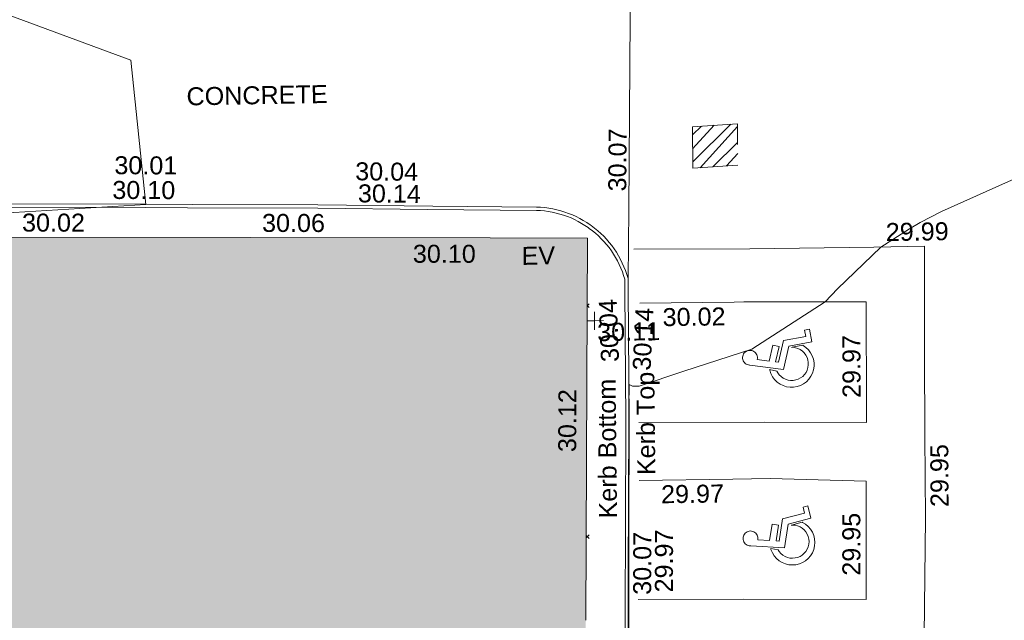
# Model space of a CAD drawing. Header units: millimetres. Extents: x -290717 to 520720, y -103372 to 287762.
# Tile 254 of 256: x 54056 to 74567, y 109504 to 122024. Entities that reach past the tile are written whole.
import ezdxf

# ---------------------------------------------------------------- set-up
doc = ezdxf.new("R2010")
doc.units = ezdxf.units.MM
doc.linetypes.add('IMPORT-HIDDEN2 _3_', pattern=[4762.5, 3175, -1587.5])
doc.linetypes.add('IMPORT-UG_ELEC_STREET LIGHTING_QLB2 _2_', pattern=[2700, 1500, -300.0000000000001, 0, -250, 150, -300.0000000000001, 0, -200])
for name, color, linetype, lineweight, true_color in [('00_UAV_BUILDING_OUTLINE', 5, 'Continuous', 9, 0x0000ff), ('00_UAV_EAVE', 7, 'Continuous', 9, 0x666666), ('00_UAV_HANDICAP', 7, 'Continuous', 9, 0x666666), ('00_UAV_KERB_BOTTOM', 1, 'Continuous', 9, 0xff0000), ('00_UAV_KERB_TOP', 7, 'Continuous', 9, 0xa500a5), ('00_UAV_LEVEL_SPOT', 7, 'Continuous', 9, 0x666666), ('00_UAV_ROAD_MARKING_WHITE_CONTINUOUS', 7, 'Continuous', 9, 0x999999), ('01_DTM_CONTOUR_MJR', 7, 'Continuous', 9, 0x7f3f00), ('12333-PUM-2D-U-0001-C01 - Rev2_REVIT IMPORT_dwg', 7, 'Continuous', 9, 0x767676), ('A_RHA_Line', 7, 'Continuous', 9, 0x00a600), ('PUM-CHAMBER EXTENTS', 6, 'IMPORT-HIDDEN2 _3_', 9, 0xff00ff)]:
    doc.layers.add(name, color=color, linetype=linetype, lineweight=lineweight, true_color=true_color)
for name, color, linetype, lineweight in [('00_UAV_SURFACE', 7, 'Continuous', 9), ('00_UAV_SURVEY_TEXT', 7, 'Continuous', 9), ('A_RHA_Detail', 7, 'Continuous', 9), ('GEN-TEXT', 7, 'Continuous', 9)]:
    doc.layers.add(name, color=color, linetype=linetype, lineweight=lineweight)
doc.styles.add('Swis721 Lt BT_2', font='swissl.ttf', dxfattribs={"height": 375})

# ---------------------------------------------------------------- blocks, each defined once
blk = doc.blocks.new('12333-PUM-2D-U-0001-C01 - Rev2_REVIT IMPORT_dwg_NN_DISABLED-2077243-Site Location Plan Existing')
at = {"layer": '00_UAV_HANDICAP', "color": 254, "true_color": 0xcccccc, "flags": 128}
for points in [[(792.900669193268, 2280.610141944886), (791.7071703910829, 2292.07751121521), (793.8081731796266, 2332.120596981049), (801.0244637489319, 2372.831781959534), (815.4072651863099, 2410.199520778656), (834.6163260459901, 2445.752122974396), (859.749849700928, 2478.102067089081), (889.2795283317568, 2504.909103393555), (923.3511180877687, 2527.414707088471), (959.3303727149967, 2544.664522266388), (998.4665040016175, 2556.514413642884), (1039.2262383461, 2560.624703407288), (1079.412596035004, 2559.765463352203), (1118.738746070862, 2551.450682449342), (1157.491520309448, 2538.16637172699), (1192.898365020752, 2517.715835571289), (1224.006547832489, 2492.725584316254), (1252.055346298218, 2463.052631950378), (1274.706992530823, 2430.225001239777), (1291.813247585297, 2393.001502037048), (1302.421377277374, 2354.008642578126), (1307.916702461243, 2314.347399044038), (1305.669944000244, 2273.062837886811), (1298.599409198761, 2233.593128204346), (1284.216607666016, 2196.225389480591), (1265.0078332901, 2160.675271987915), (1239.874310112, 2128.325325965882), (1210.342148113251, 2101.518576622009), (1176.273041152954, 2079.012685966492), (1140.291016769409, 2061.760674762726), (1101.157368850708, 2049.910496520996), (1060.397634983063, 2045.80020685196), (1020.211563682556, 2046.661929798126), (1012.880205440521, 2047.507810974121), (1006.596107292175, 1634.045719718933), (1571.880964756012, 1568.824091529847), (1546.079030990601, 1345.195162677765), (1001.914062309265, 1407.980013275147), (1000.24232711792, 1306.200863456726), (1771.761510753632, 1217.184261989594), (1999.075649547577, 459.5242324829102), (2211.618631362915, 523.1246404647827), (2262.459996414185, 363.6714551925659), (1833.36162776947, 234.4119656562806), (1599.502904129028, 1011.711552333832), (773.3163873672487, 1107.035580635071), (793.1872142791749, 2283.093666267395)], [(1682.266412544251, 528.8078632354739), (1572.075039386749, 894.0196480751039), (1567.742828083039, 905.9329998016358), (1573.604313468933, 863.6290800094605), (1570.739078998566, 773.317301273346), (1552.962766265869, 684.7259380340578), (1521.665662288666, 598.9553887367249), (1477.418087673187, 520.9705080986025), (1422.563350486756, 449.2476672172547), (1356.286735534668, 387.6532275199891), (1281.217809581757, 337.1446035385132), (1198.744377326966, 298.8224844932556), (1111.633737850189, 274.8816493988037), (1022.228912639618, 263.7959882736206), (931.9171335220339, 266.6612226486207), (843.3257698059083, 284.4375349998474), (758.7969836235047, 315.5913665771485), (679.4270675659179, 358.7404522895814), (607.8450151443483, 414.837237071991), (546.2530592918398, 481.1135657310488), (495.7444362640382, 556.1824921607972), (458.6640780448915, 638.5126520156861), (433.3382083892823, 724.5248012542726), (422.3930502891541, 815.1691925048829), (425.2607680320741, 905.4806843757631), (443.0345973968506, 994.0723344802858), (474.1911988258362, 1078.603317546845), (518.5820462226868, 1157.829962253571), (573.4367834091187, 1229.552803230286), (639.5701260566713, 1289.905480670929), (694.1389988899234, 1326.411494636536), (723.6680223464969, 1582.343622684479), (693.8022819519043, 1574.457298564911), (583.3735445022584, 1522.995261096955), (481.0201821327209, 1454.233631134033), (392.0010418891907, 1370.084751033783), (315.4994992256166, 1274.420238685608), (256.4850852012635, 1166.666716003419), (214.2946676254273, 1051.938898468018), (190.3077412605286, 931.3308815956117), (186.3425008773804, 809.673605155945), (201.1544143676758, 687.1081438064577), (234.2233352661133, 569.9884924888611), (286.78634557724, 458.1744332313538), (354.4472895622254, 357.2088755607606), (438.452609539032, 266.9454902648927), (534.2603947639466, 191.6857097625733), (641.8709315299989, 131.4320169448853), (756.7417348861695, 90.48087673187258), (877.3497522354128, 66.49395036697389), (999.0070287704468, 62.52871046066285), (1121.429504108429, 76.10134553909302), (1238.692141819, 110.4095443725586), (1350.362928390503, 161.7307938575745), (1451.472045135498, 230.6359834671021), (1541.591871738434, 313.3970569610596), (1616.994925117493, 410.446604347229), (1677.107828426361, 516.815092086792), (1681.168209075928, 530.1953811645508)]]:
    blk.add_lwpolyline(points, close=True, dxfattribs=at)
blk = doc.blocks.new('12333-PUM-2D-U-0001-C01 - Rev2_REVIT IMPORT_dwg_UAV-V190-Site Location Plan Existing')
at = {"layer": '00_UAV_LEVEL_SPOT', "color": 254, "true_color": 0xcccccc, "flags": 128}
for points in [[(4.158209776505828e-10, -499.999999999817), (4.158209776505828e-10, 2.772139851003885e-10), (-402.009649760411, 4.158209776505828e-10)], [(500.0000000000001, 0), (0, 0), (0, 500.0000000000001)]]:
    blk.add_lwpolyline(points, dxfattribs=at)
blk = doc.blocks.new('12333-PUM-2D-U-0001-C01 - Rev2_REVIT IMPORT_dwg_MGS62954_T2_Galway_ITM_3d_Rev1-2077680-Site Location Plan Existing')
at = {"layer": '00_UAV_KERB_BOTTOM', "color": 254, "true_color": 0xcccccc, "flags": 128}
blk.add_lwpolyline([(533970550.886872, 725660621.9054228), (533970607.8540002, 725664009.2585), (533970641.2697302, 725665621.0517993), (533970688.8540001, 725667916.2585001), (533970714.5638344, 725670619.4639121), (533970716.8540002, 725670860.2585002), (533970713.8549829, 725670871.872982), (533970690.5642511, 725670953.9234062), (533970663.8580341, 725671034.9265435), (533970633.7831836, 725671114.7402871), (533970600.3924612, 725671193.2246163), (533970563.7444454, 725671270.2418433), (533970523.9034296, 725671345.6568533), (533970480.9393083, 725671419.3373431), (533970434.9274551, 725671491.1540519), (533970385.9485905, 725671560.9809886), (533970334.0886401, 725671628.6956536), (533970279.4385837, 725671694.1792516), (533970222.0942963, 725671757.3169028), (533970162.1563792, 725671817.9978418), (533970099.7299837, 725671876.1156143), (533970034.9246273, 725671931.568261), (533969967.8540002, 725671984.2585), (533969945.3886289, 725672000.9181137), (533969875.4924697, 725672049.7981427), (533969803.6107381, 725672095.708348), (533969729.8695391, 725672138.5681876), (533969654.39824, 725672178.3024713), (533969577.3292427, 725672214.8414911), (533969498.7977528, 725672248.1211452), (533969418.9415411, 725672278.0830501), (533969337.9007025, 725672304.6746422), (533969255.8174102, 725672327.8492708), (533969172.8356662, 725672347.5662799), (533969089.1010486, 725672363.7910792), (533969004.7604564, 725672376.4952043), (533968919.9618517, 725672385.6563686), (533968834.854, 725672391.2585), (533966675.3069921, 725672450.0474856), (533964279.8540002, 725672515.2585001), (533961676.9384595, 725672572.697139), (533960699.8540002, 725672594.2585), (533957152.8540002, 725672660.2585)], dxfattribs=at)
at = {"layer": '00_UAV_KERB_TOP', "color": 254, "true_color": 0xcccccc, "flags": 128}
blk.add_lwpolyline([(533970480.8939601, 725660622.9154642), (533970537.8662, 725664010.5725024), (533970571.2756287, 725665622.0618576), (533970618.8609001, 725667917.3168634), (533970644.5702749, 725670620.4739798), (533970646.7693835, 725670851.6945435), (533970646.2870683, 725670853.5624368), (533970623.625069, 725670933.3979123), (533970597.8370875, 725671011.6159319), (533970568.7962956, 725671088.6854527), (533970536.553641, 725671164.471268), (533970501.165688, 725671238.8404241), (533970462.6945193, 725671311.6624523), (533970421.2076263, 725671382.8095976), (533970376.7777913, 725671452.1570443), (533970329.4829589, 725671519.583133), (533970279.4061007, 725671584.9695754), (533970226.6350683, 725671648.2016618), (533970171.2624402, 725671709.1684613), (533970113.3853586, 725671767.7630177), (533970053.1053598, 725671823.882536), (533969990.5281954, 725671877.4285635), (533969925.3761013, 725671928.6116157), (533969904.4745707, 725671944.1115345), (533969836.5777678, 725671991.5933664), (533969767.167534, 725672035.9250486), (533969695.9617666, 725672077.3112454), (533969623.0853848, 725672115.6793517), (533969548.6662384, 725672150.9620564), (533969472.834884, 725672183.0974615), (533969395.7243553, 725672212.0291913), (533969317.4699306, 725672237.7064887), (533969238.2088948, 725672260.0843079), (533969158.0802987, 725672279.1233903), (533969077.2247146, 725672294.7903349), (533968995.7839915, 725672307.0576563), (533968913.9010032, 725672315.9038337), (533968831.601486, 725672321.3211094), (533966564.2774649, 725672383.0440906), (533964278.1293841, 725672445.2795159), (533961565.8962275, 725672505.1304711), (533960698.4306957, 725672524.2728668), (533957151.5517165, 725672590.270615)], dxfattribs=at)
at = {"layer": '00_UAV_ROAD_MARKING_WHITE_CONTINUOUS', "color": 254, "true_color": 0xcccccc, "flags": 128}
for points in [[(533970848.7796367, 725671481.3943528), (533973260.7796367, 725671441.394353), (533975847.9933421, 725671435.7128518), (533976903.7796369, 725671433.394353), (533976863.7796367, 725669207.394353), (533976841.836843, 725667489.872041), (533976819.7796367, 725665763.3943528), (533976749.7796368, 725663312.3943529), (533976732.5078264, 725662491.297965), (533976686.7796367, 725660317.3943532), (533976618.6945079, 725657492.6352007), (533976598.7796367, 725656666.3943529)], [(533970887.7796367, 725667861.394353), (533973496.7796367, 725667822.394353), (533975625.7796367, 725667783.394353), (533975629.7322084, 725668044.680147), (533975663.7796369, 725670295.394353), (533973117.7796368, 725670339.394353), (533972915.403999, 725670340.3282508), (533970950.7796368, 725670349.394353)], [(533970804.7796367, 725664172.3943529), (533973006.7796369, 725664146.3943529), (533975557.7796367, 725664093.3943529), (533975561.6697338, 725664339.5676726), (533975596.7796367, 725666561.394353), (533973598.7796367, 725666648.3943532), (533972820.8319023, 725666651.2481598), (533970872.7796368, 725666658.394353)]]:
    blk.add_lwpolyline(points, dxfattribs=at)
at = {"layer": '00_UAV_SURFACE', "color": 254, "true_color": 0xcccccc, "flags": 128}
blk.add_lwpolyline([(533970876.7488921, 725677308.6417307), (533970752.8146664, 725672310.5121925), (533970716.8540002, 725670860.2585002)], dxfattribs=at)
at = {"layer": '01_DTM_CONTOUR_MJR', "color": 254, "true_color": 0xcccccc, "flags": 128}
for points in [[(533957253.7457972, 725672439.9331582), (533960700.0000001, 725672590.0000001), (533960440.0000002, 725675600.0000001), (533957902.4646474, 725676587.1917837)], [(533979671.2300684, 725673178.7699318), (533977270.7361705, 725672154.5105551), (533976821.7208295, 725671927.9887661), (533976594.435773, 725671799.893538), (533975990.0000001, 725671430.0000002), (533975073.2401071, 725670578.7109492), (533974810.0000002, 725670310.0000002), (533973268.8187552, 725669353.0966765), (533971839.7543461, 725668916.2290487), (533970908.3135713, 725668620.0132056), (533970765.2148077, 725668622.9691641), (533970700.0000001, 725668660.0000001), (533970686.0997734, 725668205.6916101), (533970679.1849712, 725667920.0000001), (533970611.7142857, 725664680.2857144), (533970595.0945947, 725664010.0000001), (533970587.2985005, 725663384.0872272), (533970532.851064, 725660141.0212766), (533970528.1250001, 725659928.4090911), (533970500.0000001, 725658180.0000002), (533970710.0000001, 725656820.0000002), (533970460.5797609, 725655622.7828519)]]:
    blk.add_lwpolyline(points, dxfattribs=at)
at = {"xscale": 0.375, "yscale": 0.375, "zscale": 0.375}
blk.add_blockref('12333-PUM-2D-U-0001-C01 - Rev2_REVIT IMPORT_dwg_UAV-V190-Site Location Plan Existing', (533970000, 725670000.0000001), dxfattribs=at)
at = {"xscale": 0.6, "yscale": 0.6, "zscale": 0.6}
for p, rotation in [((533974516.7607795, 725668372.9009093), 82.71269208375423), ((533974511.7952363, 725664698.8735919), 86.67076681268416)]:
    blk.add_blockref('12333-PUM-2D-U-0001-C01 - Rev2_REVIT IMPORT_dwg_NN_DISABLED-2077243-Site Location Plan Existing', p, dxfattribs=dict(at, rotation=rotation))
at = {"layer": '00_UAV_BUILDING_OUTLINE', "color": 251, "true_color": 0x666666, "char_height": 375, "width": 1495.902363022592, "attachment_point": 1, "line_spacing_factor": 1.005061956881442, "style": 'Swis721 Lt BT_2'}
for s, insert, rotation in [('30.02', (533958116.0183919, 725672442.6008087), 358.92027496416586), ('30.06', (533963114.9656742, 725672348.38571), 358.9202749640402), ('30.10', (533966244.9361728, 725671650.926105), 358.92027497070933), ('30.12', (533969195.4986283, 725667278.301372), 88.72855217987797)]:
    blk.add_mtext(s, dxfattribs=dict(at, insert=insert, rotation=rotation))
at = {"layer": '00_UAV_EAVE', "insert": (533968505.6012933, 725671566.0187484), "char_height": 375, "width": 736.078940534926, "attachment_point": 1, "line_spacing_factor": 1.005061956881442, "style": 'Swis721 Lt BT_2'}
blk.add_mtext('EV', dxfattribs=at)
at = {"layer": '00_UAV_KERB_BOTTOM', "color": 251, "true_color": 0x666666, "char_height": 375, "attachment_point": 1, "line_spacing_factor": 1.005061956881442, "style": 'Swis721 Lt BT_2'}
for s, insert, width, rotation in [('30.01', (533960060.8949729, 725673605.1034592), 1495.902363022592, 358.7403451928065), ('30.04', (533965076.0079919, 725673391.2377639), 1495.902363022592, 358.44063174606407), ('30.04', (533970122.082414, 725669131.1603115), 1495.902363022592, 91.19432772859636), ('Kerb Bottom', (533970022.9912732, 725665876.6657609), 3414.456504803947, 89.6112026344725), ('29.97', (533971158.4367067, 725664318.2337775), 1495.902363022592, 88.81231292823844)]:
    blk.add_mtext(s, dxfattribs=dict(at, insert=insert, width=width, rotation=rotation))
at = {"layer": '00_UAV_KERB_TOP', "color": 251, "true_color": 0x666666, "char_height": 375, "attachment_point": 1, "line_spacing_factor": 1.005061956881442, "style": 'Swis721 Lt BT_2'}
for s, insert, width, rotation in [('30.10', (533960009.4922272, 725673090.3873551), 1495.902363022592, 358.762071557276), ('30.14', (533965123.8378862, 725672930.3840209), 1495.902363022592, 358.44063174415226), ('30.14', (533970775.3968683, 725668960.1423106), 1495.902363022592, 86.3550027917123), ('Kerb Top', (533970836.0748682, 725666765.8786057), 2493.170605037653, 89.6112026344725), ('30.07', (533970705.2232075, 725664276.347189), 1495.902363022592, 88.81231292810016)]:
    blk.add_mtext(s, dxfattribs=dict(at, insert=insert, width=width, rotation=rotation))
at = {"layer": '00_UAV_LEVEL_SPOT', "insert": (533970051.8765643, 725669949.1441548), "char_height": 375, "width": 1495.902363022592, "attachment_point": 1, "line_spacing_factor": 1.005061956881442, "style": 'Swis721 Lt BT_2'}
blk.add_mtext('30.11', dxfattribs=at)
at = {"layer": '00_UAV_ROAD_MARKING_WHITE_CONTINUOUS', "color": 251, "true_color": 0x666666, "char_height": 375, "width": 1495.902363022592, "attachment_point": 1, "line_spacing_factor": 1.005061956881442, "style": 'Swis721 Lt BT_2'}
for s, insert, rotation in [('29.99', (533976099.0802572, 725671930.3922687), 359.8741791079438), ('30.02', (533971420.5182168, 725670238.3308743), 359.7356004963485), ('29.97', (533975138.340669, 725668302.142221), 89.13333058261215), ('29.95', (533976931.6579533, 725665996.2401867), 89.26803799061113), ('29.97', (533971324.2612426, 725666547.8427863), 359.78981833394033), ('29.95', (533975070.4520211, 725664597.3612393), 89.09467203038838)]:
    blk.add_mtext(s, dxfattribs=dict(at, insert=insert, rotation=rotation))
at = {"layer": '00_UAV_SURFACE', "color": 251, "true_color": 0x666666, "insert": (533970332.8063769, 725672693.3488971), "char_height": 375, "width": 1495.902363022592, "attachment_point": 1, "rotation": 88.57957797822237, "line_spacing_factor": 1.005061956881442, "style": 'Swis721 Lt BT_2'}
blk.add_mtext('30.07', dxfattribs=at)
at = {"layer": '00_UAV_SURVEY_TEXT', "color": 251, "true_color": 0x666666, "insert": (533961583.8000001, 725675011.6296079), "char_height": 375, "width": 3286.236302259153, "attachment_point": 1, "line_spacing_factor": 1.005061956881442, "style": 'Swis721 Lt BT_2'}
blk.add_mtext('CONCRETE', dxfattribs=at)
blk = doc.blocks.new('12333-PUM-2D-U-0001-C01 - Rev2_REVIT IMPORT_dwg-1620468-Site Location Plan Existing')
at = {"layer": 'PUM-CHAMBER EXTENTS', "true_color": 0xffaaff}
h = blk.add_hatch(dxfattribs=at)
h.set_pattern_fill('FP_3', color=211, style=0, pattern_type=2)
h.set_pattern_definition([(45, (-533641079.65, -725615854.3560001), (-265.1650429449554, 265.1650429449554), []), (45, (-533640902.873, -725615854.3560001), (-265.1650429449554, 265.1650429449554), [])])
h.paths.add_polyline_path([(331021.3501529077, 57289.64382130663), (331960.3501529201, 57337.64382137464), (331971.3501528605, 58201.64382143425), (331032.3501528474, 58153.64382136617)])
at = {"layer": 'GEN-TEXT', "color": 253, "true_color": 0xaaaaaa}
for p, q in [((328776.6039944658, 54461.37206516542), (328813.6196188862, 54498.3876895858)), ((328813.6196188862, 54427.67701146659), (328776.6760929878, 54464.62053736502)), ((328669.204690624, 49622.3872456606), (328730.8119756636, 49683.99453070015)), ((328730.8119756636, 49613.28385258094), (328670.3446913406, 49673.75113690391))]:
    blk.add_line(p, q, dxfattribs=at)
at = {"layer": 'PUM-CHAMBER EXTENTS', "color": 211, "true_color": 0xffaaff, "flags": 128}
blk.add_lwpolyline([(331960.3501529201, 57337.64382137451), (331021.350152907, 57289.64382130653), (331032.3501528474, 58153.64382136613), (331971.3501528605, 58201.64382143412)], close=True, dxfattribs=at)
blk.add_blockref('12333-PUM-2D-U-0001-C01 - Rev2_REVIT IMPORT_dwg_MGS62954_T2_Galway_ITM_3d_Rev1-2077680-Site Location Plan Existing', (-533641079.6498471, -725615854.3561786))

msp = doc.modelspace()

# ---------------------------------------------------------------- hatches: boundary and pattern name
at = {"layer": 'A_RHA_Detail', "true_color": 0xc0c0c0}
h = msp.add_hatch(color=9, dxfattribs=at)
h.paths.add_polyline_path([(-80880.60083898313, -68502.79057078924), (-80400.86592458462, -68483.4150911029), (-80400.86592458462, -62984.64684182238), (-24474.85765180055, -63009.32043784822), (-24456.14471274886, -50840.30023854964), (-36622.55041054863, -50831.65104346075), (-36622.5504104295, -44228.57792609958), (-50959.05265825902, -44213.68205212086), (-50959.05265825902, -42573.78171509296), (-54563.93258049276, -42571.21897729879), (-54565.69773355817, -45054.17447471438), (-92408.82109324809, -45027.27149617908), (-92411.78875845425, -49201.74309219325), (-100061.9988811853, -49201.74309219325), (-100052.221444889, -64852.82557835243), (-86120.90825231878, -64852.82557835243), (-86092.16626519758, -62957.90041523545), (-84861.10047611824, -62957.90041520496), (-84854.79054275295, -68240.10973718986), (-80870.60226895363, -68240.10973718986)])
h.paths.add_polyline_path([(-137238.9269955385, -68461.93840922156), (-132719.7426408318, -68433.06336920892), (-132847.0731201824, -62850.0428228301), (-130454.6837966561, -62916.63108081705), (-130498.2830220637, -61355.8539363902), (-117581.136331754, -61423.42893434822), (-117492.3908565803, -49183.91309186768), (-125136.5200282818, -49178.47881939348), (-125133.5727033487, -45032.61887132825), (-163007.1824077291, -45005.69421944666), (-163007.1824077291, -44090.29634113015), (-163123.8521375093, -44090.21339942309), (-163122.6389897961, -42383.751842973), (-166563.8543420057, -42383.75184295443), (-166565.0349082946, -44044.3982420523), (-193158.4656786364, -44025.49275802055), (-193195.152889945, -62863.6565097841), (-137269.7106414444, -62916.63108078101), (-137254.3708868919, -65679.90523788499)])
h.paths.add_polyline_path([(120310.9497607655, -32334.2823016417), (120312.4652266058, -31610.73011961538), (133451.2244789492, -31638.24899384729), (133469.2230092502, -19717.98315777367), (121295.7536929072, -19692.48606427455), (121319.8434528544, -8190.941560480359), (112277.0825929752, -8172.001674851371), (112263.1769726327, -14811.12345451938), (78285.85310969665, -14739.95861435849), (78292.82277619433, -8167.077575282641), (76545.55099677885, -8163.40371230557), (69355.76844230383, -8152.931592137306), (69353.66597202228, -9156.746357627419), (68372.60878942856, -9154.691552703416), (68372.60878942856, -13705.52853212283), (69333.72334743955, -13707.54156767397), (69325.07112544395, -16249.53369225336), (66623.4489111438, -16249.53369225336), (66619.79243932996, -17995.29925522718), (65989.07757491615, -17995.29925522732), (65985.44262769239, -19730.78799479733), (57152.23993372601, -19712.28702423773), (57127.42535098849, -31559.89461998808), (70277.87165423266, -31587.43801817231), (70277.87165428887, -32271.74147154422), (78263.96947906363, -32285.12944888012), (78266.62669288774, -31019.79372153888), (112335.8856506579, -31091.15111856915), (112335.8856506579, -32317.57330550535), (119781.4233959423, -32333.17321910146)])
h.paths.add_polyline_path([(7503.71740934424, -1791.43926322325), (15482.43097389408, -674.0213230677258), (15484.0826184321, 148.1327206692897), (56188.28042539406, 205.5276654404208), (56155.8432600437, 14338.31663138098), (18016.62665932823, 14236.4814953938), (17967.9025208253, 34313.18372075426), (21727.10644861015, 34324.06926249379), (21708.9097307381, 40608.10218319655), (18009.66447156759, 40608.10218325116), (17995.54603703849, 45483.75063445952), (9770.084212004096, 45420.63294734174), (3966.216019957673, 45443.14492469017), (3984.771235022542, 14176.56786831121), (1023.062455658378, 14176.56786840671), (-276.5134647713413, 14190.52623465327), (-231.6790044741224, 5976.811441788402), (-226.4491536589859, 193.7444677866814), (1220.250839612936, 179.5999159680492), (7477.609307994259, 143.2867556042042), (7488.638446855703, -674.0213230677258)])
h.paths.add_polyline_path([(77755.59663317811, 53.47451145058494), (77729.51881611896, 1699.844979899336), (94464.47132486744, 1659.976083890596), (94606.37913471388, 17991.39023626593), (88810.41901146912, 18015.03260816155), (88799.89418497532, 14436.74271609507), (69413.88950349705, 14457.87738898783), (69377.35724448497, 99.62816357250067), (70760.85642036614, 92.0068082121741)])
h.paths.add_polyline_path([(61252.12079698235, 46453.95617369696), (105774.7348988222, 46472.68783510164), (105768.2642197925, 61852.61234310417), (92285.13876306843, 61852.61234310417), (92308.59670397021, 65784.30757142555), (96107.46680002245, 65767.6044524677), (96059.6808111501, 75209.20847378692), (101084.8427276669, 75071.88872768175), (104988.0046543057, 74765.36560410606), (108403.6894220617, 74363.84089439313), (112009.2703903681, 73787.25420864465), (115645.3524814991, 73049.69667210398), (116890.8108050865, 72761.69136255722), (120208.9929832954, 71893.18353872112), (120865.241739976, 71703.68487155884), (124135.6329505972, 70669.67317909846), (127435.6253142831, 69480.50055823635), (127820.4368655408, 69394.93141813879), (128274.3081769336, 69331.69585757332), (128731.879114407, 69306.66104520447), (129189.9401456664, 69320.00258265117), (129645.2782985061, 69371.62688830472), (130094.6997111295, 69461.17185607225), (130535.0520071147, 69588.00939078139), (130963.2464342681, 69751.2498188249), (131376.279516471, 69949.74812593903), (131771.254123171, 70182.11198906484), (132162.5575600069, 70460.54046602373), (132496.0921582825, 70741.69081117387), (132820.8713676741, 71064.98072578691), (133117.4593294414, 71414.31364276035), (133383.77568926, 71787.23923958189), (133616.5473239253, 72178.53728446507), (133817.1647262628, 72590.54524901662), (133982.6025969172, 73017.89547517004), (134111.7005086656, 73457.59040804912), (134203.5529320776, 73906.545904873), (134257.5155882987, 74361.61286220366), (134272.5462649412, 74819.59931534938), (134250.5259874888, 75277.29281749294), (134189.6227572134, 75731.48297750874), (134090.9274700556, 76178.98397761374), (133955.1324028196, 76616.65691996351), (133783.1900598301, 77041.4318434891), (133576.3064937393, 77450.3292564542), (133335.9328436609, 77840.48103831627), (133063.7551572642, 78209.15055536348), (132761.6825665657, 78553.75185442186), (132431.8338935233, 78871.86780505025), (132076.5227904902, 79161.26705200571), (131698.2415079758, 79419.91966864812), (131299.6434187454, 79646.01139199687), (131093.5942456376, 79746.34209763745), (132146.0467355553, 83110.22226149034), (122787.763295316, 86282.54285521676), (121604.3555410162, 82800.35918872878), (117095.9864226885, 83870.84033788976), (116841.9598400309, 83526.35449576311), (116120.5435466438, 91221.9361197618), (110237.7341284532, 91274.27491024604), (110194.3680786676, 90435.39030217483), (104988.0046543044, 90486.49901569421), (104973.2761846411, 94309.82427956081), (103746.1314668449, 94309.82427962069), (103839.9937121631, 122852.1474272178), (96365.09202303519, 122931.9599471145), (96350.3400238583, 123952.416858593), (104555.5505249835, 123902.1925258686), (104607.3234457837, 120248.5396157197), (125502.5015002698, 120134.193340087), (125662.0200253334, 137657.3796883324), (114479.5865733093, 137699.2256881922), (114382.3062641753, 129149.9458158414), (104644.1590035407, 129187.997507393), (104577.9931702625, 126217.3903165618), (101184.4926405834, 126159.1566967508), (101264.6166812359, 135959.2655565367), (89967.23177303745, 135988.8856164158), (89927.63362986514, 125823.6463181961), (93630.53562299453, 125840.7948842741), (93580.6568888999, 122931.9599471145), (88697.38835373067, 122904.7310127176), (88679.38989541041, 95739.0914377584), (86378.25848993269, 95739.0914377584), (86378.18187189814, 96178.10083375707), (83279.5074328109, 96200.92083330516), (83273.62493422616, 95735.74732136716), (70169.67509616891, 95733.22421950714), (70166.2684274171, 96272.07409350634), (66674.99731291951, 96257.14073659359), (66654.74538556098, 95755.71092140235), (65784.77231076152, 95755.71092140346), (65887.65094981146, 117470.6305650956), (53473.34271625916, 117487.9046429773), (53434.44066306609, 98570.4634906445), (40649.41626913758, 98570.46349066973), (40610.16711556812, 94406.01479082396), (38853.82372865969, 94410.36303444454), (38848.65589191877, 89463.65332732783), (40612.46601909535, 89518.45976927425), (40665.38257359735, 86257.73741131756), (38372.19584673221, 86305.7230928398), (38369.79373532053, 76901.0507917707), (50937.95125076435, 76944.40198877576), (50922.88567283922, 74598.78180893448), (56484.90611318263, 74588.85093774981), (56484.9061131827, 75194.85181998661), (92465.40372273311, 75233.02581663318), (92645.92783659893, 71766.64845097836), (89810.5550181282, 69362.83965827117), (85313.16173971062, 69360.94750424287), (85313.16173971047, 66907.40508090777), (75210.14498260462, 66903.15451592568), (75210.14498260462, 63815.70944554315), (70819.40014306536, 63815.70999204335), (70819.21601502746, 64253.35708063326), (69456.8341568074, 64253.35708063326), (69455.71957374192, 66901.99623168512), (61303.3285675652, 66898.56680686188), (61304.56054652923, 63970.32021231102), (70500.41048205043, 63970.32021223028), (70500.40885431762, 61852.59006210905), (61245.64388480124, 61848.69637492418), (61252.12079698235, 46455.07044720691)])
h.paths.add_polyline_path([(-17153.16561239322, 48569.32684293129), (-17153.16561227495, 60770.38083690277), (-29362.88357762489, 60774.7042869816), (-29362.88357762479, 67399.20394583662), (-43507.25361058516, 67405.01911302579), (-43488.53133082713, 69093.07334179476), (-45766.41866234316, 69109.32868391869), (-45794.34620035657, 67405.01911302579), (-47272.11273197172, 67404.21245453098), (-47272.44887636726, 66454.91798912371), (-86004.56386335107, 66468.6329952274), (-86006.66970790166, 60521.58362724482), (-92662.8772251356, 60521.58362724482), (-92666.53762789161, 50184.35611936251), (-79752.016597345, 50179.78302554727), (-79752.016597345, 48591.49323813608), (-17157.71631240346, 48569.32845421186)])
h.paths.add_polyline_path([(-201056.4185879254, 48628.75479108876), (-138377.9751621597, 48634.64535782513), (-138377.9751621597, 50133.28202330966), (-125467.710581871, 50134.49533928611), (-125468.6909603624, 60566.19036866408), (-132186.8595615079, 60565.86652591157), (-132187.4203588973, 66533.01978768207), (-170643.3098734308, 66805.61809689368), (-170643.3098732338, 67738.78475851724), (-200340.0100486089, 67488.93693767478), (-200348.7175167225, 60827.7802510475), (-201057.5650552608, 60827.71357562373), (-201056.6510294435, 51102.0431337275)])
h.paths.add_polyline_path([(-240051.5126725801, 54769.1949116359), (-239444.4902595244, 54811.10754483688), (-239186.5396225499, 54841.92927608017), (-238764.8191578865, 54940.98166103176), (-238382.4735933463, 55122.46891391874), (-237990.3402229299, 55354.87497237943), (-237269.2031026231, 55936.21514997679), (-237030.2712443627, 56228.66101920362), (-236793.0039600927, 56569.31473977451), (-236554.5880579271, 57004.26389721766), (-236432.7219585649, 57267.46508911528), (-236300.0815274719, 57753.26239002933), (-236250.7285154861, 58017.17885687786), (-236235.6490610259, 58516.21786795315), (-236233.2538430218, 58987.85640057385), (-236213.702979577, 59823.48083772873), (-236363.8287856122, 59820.8603820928), (-236634.0279869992, 60698.06075831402), (-236391.9547756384, 61432.1972634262), (-236225.4740089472, 61435.10319604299), (-236201.6036570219, 62637.68779599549), (-232563.5271750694, 62639.28734435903), (-232563.5271750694, 63049.03842407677), (-232732.1945866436, 63049.15302221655), (-232860.1521278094, 63457.9589027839), (-232731.6068089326, 63914.24862701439), (-232560.8209657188, 63914.24862701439), (-232521.9864006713, 70597.99604498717), (-240628.6947850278, 70598.85496274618), (-240629.7923196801, 72350.98321581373), (-246412.6011213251, 72347.36085937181), (-246412.6011213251, 70616.45923939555), (-254449.5805725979, 70618.60952619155), (-254454.637144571, 70754.06491724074), (-254469.7140363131, 73191.6627625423), (-263883.2532625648, 73267.83063692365), (-263902.4181505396, 68260.74348557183), (-263714.8217520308, 68259.82096576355), (-263552.9672900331, 67819.6543439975), (-263719.0883117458, 67392.20684197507), (-263913.629869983, 67392.20684288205), (-263956.7001914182, 58633.76423459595), (-260181.1963171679, 58611.22607638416), (-260192.3146984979, 56354.25111578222), (-257184.684388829, 56339.46086010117), (-257213.4419958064, 57092.93866025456), (-257338.5163846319, 57093.27331227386), (-257471.0109295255, 57531.7457231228), (-257338.5163845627, 58062.22513700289), (-257203.4956297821, 58064.06881293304), (-257173.5751889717, 58598.54056827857), (-256478.2273617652, 58575.27357918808), (-256478.2273617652, 58788.51859477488), (-256013.0091299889, 58911.92701537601), (-255397.0786589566, 58780.99767608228), (-255397.0786664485, 58595.98242230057), (-243809.8853614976, 58585.92793205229), (-243805.3570672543, 58352.04527760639), (-243740.9394682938, 57884.52572396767), (-243619.083060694, 57421.84877501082), (-243424.3877541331, 56943.65915328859), (-243247.1437899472, 56608.24157716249), (-243003.0710577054, 56249.99021479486), (-242732.2093200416, 55932.75703086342), (-242371.7230179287, 55603.12658814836), (-242141.2551255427, 55424.88676771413), (-241804.9643038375, 55216.88439829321), (-241529.464082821, 55077.02869058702), (-241100.6275144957, 54917.18295005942), (-240836.2134980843, 54840.82833179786), (-240453.4486196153, 54788.6078413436), (-240203.3756532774, 54776.52967577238)])
h.paths.add_polyline_path([(40276.69022620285, 59895.3641775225), (40328.62676026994, 69196.9439153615), (36588.99968782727, 69217.82459101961), (36619.46637569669, 74674.25962431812), (32264.36460075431, 74687.02318924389), (32233.48293864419, 69156.26826309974), (11916.69390488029, 69269.70959690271), (11966.66200108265, 78218.75165977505), (29087.50901742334, 78123.15526811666), (29143.44567202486, 88141.13700481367), (15719.34879623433, 88216.09212957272), (15732.60379610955, 90589.99788900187), (4594.294101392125, 90652.19003492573), (4525.129359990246, 78265.12250452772), (10096.76365550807, 78234.01258734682), (10077.43887221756, 74773.03821913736), (4547.641142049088, 74803.91453678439), (4465.579974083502, 60107.16002351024), (19125.89094757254, 60025.30234268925), (19139.86249371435, 62527.53804648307), (31738.59196305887, 62457.19146407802), (31724.55430855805, 59943.11609818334), (38369.79364222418, 59906.01157297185)])
h.paths.add_polyline_path([(-246083.0241259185, 72334.29150213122), (-246083.0594797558, 72334.30275087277), (-246208.2905500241, 72334.29150213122)])
h.paths.add_polyline_path([(-114575.3004830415, 112178.0758696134), (-114575.3246436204, 112178.0758696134), (-114707.2752166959, 115801.5811617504)])
h.paths.add_polyline_path([(-154699.9178766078, 101760.4080976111), (-114382.0503338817, 101776.0542915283), (-114382.0503338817, 106926.936016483), (-113755.641395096, 106927.1791078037), (-113757.5507412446, 111847.2721532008), (-114431.6837526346, 111847.2721532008), (-114431.8098651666, 112178.075869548), (-114575.3004830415, 112178.0758696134), (-114578.9984943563, 121707.2390834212), (-123056.9849702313, 121707.2390834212), (-123068.8201032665, 156452.7036899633), (-119381.2340625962, 156454.1347343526), (-119381.2340625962, 160165.8603541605), (-115501.031452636, 160167.3661472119), (-115503.3750945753, 166206.5793118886), (-132411.7987151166, 166599.6604729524), (-132411.8243306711, 166665.6603411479), (-135275.0124468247, 166664.5489553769), (-135275.0124468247, 166628.1883102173), (-135911.3205077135, 166628.1944503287), (-135911.3479256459, 166352.1604668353), (-152521.1633846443, 166345.7145607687), (-152518.3680955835, 159142.6836790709), (-150699.3133726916, 159117.9265656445), (-150755.6690356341, 122560.6912032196), (-151059.2005266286, 122560.6912032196), (-151061.0981347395, 121302.4374931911), (-154138.3148337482, 121372.6012653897), (-154138.3148337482, 121865.183451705), (-154704.3888425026, 121867.2611370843), (-154688.5451973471, 119352.3937021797), (-154745.5933227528, 119352.3715636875), (-154745.5763474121, 118722.1532660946), (-160794.1544526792, 118748.744283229), (-160794.1544527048, 119410.5425977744), (-163852.1622693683, 119422.408321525), (-163855.0715294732, 118762.2003111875), (-167568.6765459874, 118778.5256058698), (-166634.6619849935, 124395.1277019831), (-166843.6206842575, 124471.2090400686), (-167568.6765459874, 124707.6250904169), (-168028.2173235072, 124841.3808643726), (-168630.5006276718, 124991.3056740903), (-169238.2056070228, 125117.4693074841), (-169850.3952285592, 125219.6772877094), (-170466.1255403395, 125297.7720169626), (-171089.1102599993, 125351.8553033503), (-171704.4065937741, 125381.1774254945), (-172325.0479971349, 125386.3595015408), (-172782.2248668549, 125374.5832363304), (-173401.7764236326, 125337.4554476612), (-174019.3926983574, 125276.0328036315), (-174634.1213722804, 125190.4100127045), (-175245.0145766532, 125080.7190996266), (-176047.1958093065, 124895.7675261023), (-176665.4852587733, 124724.7228134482), (-177045.3001228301, 124609.1129151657), (-177631.5127793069, 124405.2077276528), (-176665.4852586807, 118818.5158793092), (-177558.9402083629, 118822.4435769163), (-177662.2853368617, 125263.4341236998), (-176365.3912352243, 126542.9270807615), (-159462.2970490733, 126319.9103917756), (-157057.7396790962, 128609.0850976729), (-157060.6673204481, 136153.1661957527), (-158638.8016610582, 137740.2441626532), (-159352.3735831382, 137740.2441626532), (-161634.4140635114, 140201.1078539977), (-168727.9404946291, 140256.8191147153), (-171035.0401162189, 137942.884730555), (-174184.1459014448, 137942.884730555), (-176460.1168228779, 140292.2858551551), (-177341.68569345, 140292.285855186), (-177341.7114445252, 140358.4281613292), (-183428.5803825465, 140356.0660244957), (-185921.6385984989, 137917.4639097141), (-185921.6385985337, 131757.309115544), (-186906.8767412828, 131756.9267734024), (-187725.3914540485, 130809.9989183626), (-187724.0588902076, 127376.1828149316), (-186481.0281350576, 126304.557648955), (-186479.4846755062, 122327.2959175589), (-185176.2828158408, 121059.4673825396), (-180304.1129154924, 121059.4673825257), (-180304.1136492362, 118802.0484409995), (-193555.3706955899, 118802.0484409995), (-193555.3686998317, 133117.8341649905), (-192593.6442938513, 133118.2073819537), (-192593.6442938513, 134200.8158367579), (-192224.6284783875, 134200.9592041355), (-192225.5653014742, 136615.0101267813), (-192595.0012461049, 136615.0101267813), (-192595.4357332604, 137734.4745166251), (-193589.2709668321, 137734.4746851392), (-193589.2685988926, 147474.5705834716), (-193163.2062206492, 147492.8644728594), (-192606.8095195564, 147551.4951472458), (-192359.9383250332, 147589.5931622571), (-192199.8207947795, 147616.5827293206), (-191882.7548926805, 147682.9245600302), (-191568.5380071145, 147761.6632019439), (-191020.2573150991, 147932.4221712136), (-190950.5841382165, 147955.8263236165), (-190647.7999969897, 148070.951423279), (-190349.769078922, 148197.8750093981), (-190056.9509284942, 148336.4013817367), (-189769.7970512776, 148486.316942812), (-189375.4954991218, 148717.2624196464), (-189132.9060261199, 148873.2749095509), (-188867.5421091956, 149059.0543930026), (-188609.6764469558, 149255.1087866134), (-188354.9814056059, 149465.3525772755), (-188079.6339208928, 149713.8792482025), (-187884.9836199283, 149901.8220103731), (-187538.2510284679, 150274.4802367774), (-187446.2998447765, 150378.396083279), (-187241.3270201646, 150629.2310214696), (-187046.3599558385, 150887.9197697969), (-186861.699277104, 151154.0634500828), (-186546.1373636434, 151669.8298752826), (-186524.4196769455, 151707.063245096), (-163675.289831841, 151669.8298752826), (-163687.5843044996, 148134.0767945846), (-157303.6541541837, 148136.4921063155), (-157303.6541541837, 155759.9150161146), (-157557.4317586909, 155765.0384228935), (-157555.9168973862, 166678.0466575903), (-187009.2021991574, 166699.7464767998), (-187013.0952111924, 162054.4009359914), (-188707.1775469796, 162044.5925187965), (-188705.9961893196, 155021.5333641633), (-188737.9999316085, 154650.5326603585), (-188799.0133970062, 154283.1866125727), (-188857.2045401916, 154035.4341107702), (-188966.1106131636, 153679.3368924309), (-189102.6200311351, 153332.8820747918), (-189265.8911677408, 152998.2056672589), (-189454.9174010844, 152677.3710606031), (-189645.2484685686, 152421.322012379), (-189916.9563410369, 152104.2450531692), (-190212.7041973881, 151809.4634871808), (-190530.6686598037, 151538.7947475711), (-190868.889367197, 151293.9075915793), (-191225.2810786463, 151076.3118324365), (-191597.6465194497, 150887.3490190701), (-192092.8415776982, 150682.5621956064), (-192485.2937347, 150569.6612301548), (-192903.8930807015, 150482.2408890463), (-193187.215491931, 150440.8868273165), (-193594.1866364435, 150407.1257787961), (-193594.5953882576, 151459.989522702), (-205369.2399268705, 151455.4201248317), (-205354.452352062, 113350.0822379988), (-207187.1580384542, 113349.3709450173), (-207184.3024929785, 105991.0636522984), (-205312.8709512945, 105991.0636522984), (-205311.2365670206, 101769.6553082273), (-175488.645120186, 101781.2285901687), (-175488.645120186, 110889.6985621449), (-154703.462766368, 110897.5679794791), (-154700.5193329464, 103310.2697088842)])
h.paths.add_polyline_path([(193735.9435692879, 113047.8274775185), (208865.0938716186, 114991.026643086), (208976.1154122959, 114126.6471161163), (216447.8967330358, 115086.3281915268), (216038.7305308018, 118271.970241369), (232648.5073383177, 120405.3421627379), (233425.9936153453, 114352.0734369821), (240632.2017567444, 115277.6440986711), (239854.8412683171, 121329.9334728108), (256406.8682407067, 123455.8879629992), (257091.7572256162, 118089.1198988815), (264572.287122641, 119040.8180953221), (261877.8350554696, 138524.7609215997), (259178.7147038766, 138221.6086023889), (259197.3483654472, 137439.0084132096), (254686.1480587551, 136897.0007613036), (255412.6810205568, 131314.8303174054), (240852.7447965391, 129522.4514055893), (239771.0426540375, 137918.8519126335), (240649.582243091, 138010.1984551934), (240062.3063116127, 142776.6750342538), (239165.7694641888, 142685.0143484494), (237630.9646614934, 151018.3171733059), (266172.8791088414, 154560.7889781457), (271297.187694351, 142612.4006970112), (276531.7397502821, 144861.0987145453), (274941.5029779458, 148527.903728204), (302074.530765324, 160134.9084326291), (300215.9323773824, 164320.1841173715), (301528.161327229, 164907.0997990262), (300405.1237791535, 167477.8916353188), (299016.6944531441, 166945.7181825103), (295626.7488506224, 174518.7544287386), (294333.0289184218, 177537.1551681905), (287288.847594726, 174518.7544287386), (289427.6893504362, 169661.0163464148), (272956.7816584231, 162557.1203578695), (271943.2187786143, 164897.4305293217), (267016.3118217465, 162764.0369715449), (268502.3094164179, 159357.043014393), (265200.4029571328, 157946.4096681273), (226856.4166955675, 153146.7821791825), (227510.3041274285, 148852.0205335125), (228280.9873164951, 141179.0007484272), (227302.3544112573, 141050.2812999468), (227895.3788231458, 136433.1758633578), (228748.5501749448, 136523.8855003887), (229602.307730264, 128023.7667641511), (217691.2359889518, 126493.8999679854), (217642.3600127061, 126874.4332670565), (215138.5007311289, 126552.8357430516), (215194.9980427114, 126112.9650749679), (215015.6132225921, 126089.9247571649), (214840.967257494, 127449.6644606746), (192258.7012018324, 124549.1816390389), (193486.3576426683, 114991.026643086)])
h.paths.add_polyline_path([(-78076.24179098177, 117605.518872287), (-78076.23951907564, 117610.0871212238), (-78070.31812256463, 129485.733079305), (-74723.15926546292, 129478.3852560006), (-74723.15926546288, 125435.7860625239), (-48015.64546089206, 125380.0246061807), (-47996.55031653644, 135872.5822179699), (-61198.159180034, 135901.5630078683), (-74714.72264147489, 135923.5088764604), (-74723.62876031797, 131865.2975510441), (-78070.31812256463, 131872.6421692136), (-78062.97909490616, 149549.768943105), (-58292.26570494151, 149541.5607197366), (-58292.26570494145, 148946.2407608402), (-37707.70924049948, 148937.6946534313), (-37707.70924049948, 159740.0690313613), (-44148.26955758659, 159742.7429641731), (-44148.26955758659, 162961.3319175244), (-49829.95437586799, 162961.3319175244), (-49830.92144141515, 160632.0129326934), (-78494.0902662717, 160643.9130440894), (-78494.0902662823, 161615.1537737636), (-78739.22585210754, 161615.2555472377), (-78691.79195364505, 168187.9195488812), (-90844.5764503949, 168126.8149080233), (-90962.52567696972, 152686.7636278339), (-89064.97866810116, 152685.97582136), (-89079.54115383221, 117610.0871212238), (-78374.80210165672, 117605.6428258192)])
h.paths.add_polyline_path([(69254.82576126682, 129235.9722870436), (69259.97086178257, 136167.7892474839), (86068.0992678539, 136131.0235193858), (86008.66431381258, 164703.3084147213), (58789.63167882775, 164723.5115811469), (58789.63167882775, 170119.2062865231), (54460.16324890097, 170122.4198087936), (54457.21717773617, 166153.2792453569), (47042.21516498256, 166158.7829869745), (47041.10931533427, 164668.9097040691), (39173.27935198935, 164674.7495545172), (39172.83712618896, 164078.9539098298), (17014.87910992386, 164095.400525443), (17002.38841206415, 147267.1142245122), (12659.63471563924, 147267.1142245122), (12653.6008753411, 139137.9291796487), (17031.41608901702, 139134.6797717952), (17024.58791744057, 129935.3194463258), (39191.34773726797, 129918.8662983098), (39191.34773726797, 129258.2867272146), (69014.0340609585, 129236.1510132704)])
h.paths.add_polyline_path([(39265.62356917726, 139467.8223435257), (33050.91021530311, 139484.1586867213), (33087.56357182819, 153427.9220784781), (39277.60130890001, 153411.6505991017), (39277.60130890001, 152830.3127277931), (43058.29603858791, 152820.3745823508), (43024.83899408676, 140092.5601633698), (39267.2657899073, 140092.5601633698)])
h.paths.add_polyline_path([(1979.548949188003, 189123.2414339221), (18699.10403225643, 189180.0465563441), (18678.46874727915, 195253.6675675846), (24349.02704558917, 195272.9334349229), (24334.96888369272, 199550.7690689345), (28829.78348971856, 199566.0403168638), (28798.35772162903, 208815.6446465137), (24334.94961552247, 208806.1514042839), (24333.90624838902, 209113.2475694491), (16811.59093053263, 209087.6902915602), (16806.58456496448, 208843.590909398), (6772.293057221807, 208809.4991440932), (6797.166076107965, 201488.5780549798), (-8471.058649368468, 201436.7038403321), (-8471.058649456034, 200429.0172029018), (-11856.09020773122, 200417.5164702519), (-11823.72827012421, 190892.3684139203), (-7614.729360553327, 190904.9356358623), (-7614.729360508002, 190170.8290169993), (-4608.619189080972, 190169.2993656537), (-4608.238782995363, 190916.8832264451), (1973.379031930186, 190939.2444093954), (1977.122761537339, 189837.3456606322)])
h.paths.add_polyline_path([(-20506.2213294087, 190640.028646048), (-20122.28942212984, 206347.1214480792), (-41550.34215554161, 207015.255795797), (-41462.26177905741, 210449.6195896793), (-31391.41053375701, 210152.0276719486), (-31078.64493158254, 223862.574366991), (-44305.08575746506, 224230.797228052), (-44490.79956595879, 211865.5542346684), (-47510.12209651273, 211942.9901386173), (-47722.57925074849, 203659.0205615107), (-47076.06680551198, 203635.3001466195), (-47175.4684425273, 199531.9403872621), (-46801.21126120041, 199520.4703265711), (-46873.68175963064, 195478.589946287), (-44600.40472249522, 195425.25597799), (-44685.88459510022, 192243.2795180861), (-38073.99929110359, 192135.6564361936), (-38104.39995468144, 191126.9722513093), (-21537.79264469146, 190668.5723413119)])
h.paths.add_polyline_path([(16801.02360974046, 195961.5001375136), (9656.615133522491, 196015.1086064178), (9643.83815057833, 199513.9922857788), (11631.77992465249, 199485.8321209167), (11631.79209405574, 203322.2460457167), (16806.58456511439, 203391.4855727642), (16801.04077099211, 195984.4293109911)])
h.paths.add_polyline_path([(122084.9263243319, 200536.2570557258), (122088.180516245, 206386.1947929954), (125211.1061637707, 206386.1947929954), (125211.1162733, 206645.8932838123), (126202.709897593, 206645.8932838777), (126203.0204768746, 207041.0477229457), (130401.4034740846, 206979.0758390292), (130444.269112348, 209883.2802976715), (126202.8383602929, 209945.883203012), (126203.0204768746, 214624.1281189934), (127364.7919503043, 214624.1281189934), (127365.2106673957, 225380.2058570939), (126159.8599207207, 225380.2527798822), (126207.4133336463, 241475.3410923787), (119482.541129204, 241495.8747302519), (119479.204156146, 246182.0096278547), (109943.9121324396, 246175.219673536), (109953.2702600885, 233033.3814297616), (115000.5285021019, 233033.3814296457), (114999.5792924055, 208653.4991933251), (112026.3032629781, 208653.4991933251), (112024.3519988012, 200538.6764491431), (122024.6079402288, 200536.271559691)])
h.paths.add_polyline_path([(30087.05071628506, 200986.75440713), (38030.67179073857, 201028.6865661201), (38030.67179073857, 202922.9731661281), (38109.89531489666, 202923.3913649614), (38067.25569093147, 208827.6066631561), (38013.35839375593, 208827.667223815), (38012.38630312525, 209012.5383931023), (30044.90685988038, 208970.4802974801), (30060.65944993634, 205986.3119354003)])
h.paths.add_polyline_path([(195986.2599411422, 205661.5722736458), (202896.8751332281, 206052.0074670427), (202676.886254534, 209945.7611691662), (195766.2710618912, 209555.325975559)])
h.paths.add_polyline_path([(-91652.40581580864, 206392.6172135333), (-79454.24421187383, 206432.5105635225), (-79629.29258199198, 238245.6998510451), (-68904.21147484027, 238215.095164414), (-68918.56040493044, 246314.0782553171), (-68756.515268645, 246312.9061543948), (-68755.20581930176, 246638.9786699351), (-79620.07671794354, 246651.3624133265), (-79606.5628449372, 247343.5411849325), (-82154.50636787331, 247318.0695596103), (-82154.50636787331, 247488.1275895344), (-91640.64698348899, 247472.5371040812), (-91638.72040628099, 246846.4753752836), (-131470.3702759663, 246641.42150215), (-131470.3702759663, 250159.5419305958), (-142857.1087886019, 250176.7939677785), (-142864.0554935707, 246220.0701029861), (-165118.8027587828, 246272.3986783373), (-165040.0492656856, 253907.936045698), (-178677.4727934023, 253929.5079730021), (-178699.5521575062, 238176.7234097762), (-138599.3373496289, 238209.4781454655), (-138548.4479938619, 206627.5237025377), (-126646.6702863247, 206572.2299428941), (-126666.6805510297, 234825.8818836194), (-124962.7180531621, 234825.9534805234), (-124969.0241559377, 234688.4891474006), (-91595.61129713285, 234664.3133306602), (-91650.87307429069, 207155.5994723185)])
h.paths.add_polyline_path([(142123.7078306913, 209113.5383730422), (152768.4446292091, 209127.3137315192), (152745.2992288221, 227012.6338093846), (142100.5623961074, 226998.8584508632), (142121.8067345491, 210582.5602414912)])
h.paths.add_polyline_path([(168998.8561285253, 209274.9592350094), (169026.8416078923, 226860.3446541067), (161686.6780313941, 226876.6646907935), (161647.6783165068, 209291.3037608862), (168846.6177107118, 209275.2977201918)])
h.paths.add_polyline_path([(49761.46820716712, 218476.567809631), (49794.00484362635, 223316.1680811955), (41274.07755979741, 223363.4010619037), (41273.58999769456, 223290.879563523), (32187.30576793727, 223351.9666549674), (32202.10532416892, 225553.2987455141), (20081.8372469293, 225634.7833114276), (20035.26675877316, 218707.7438838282), (31566.33951793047, 218630.2204926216), (31566.12891728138, 218598.8950898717), (49547.01686615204, 218478.0095661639)])
h.paths.add_polyline_path([(162361.9830851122, 234154.0520866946), (162366.6425722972, 241589.9129272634), (135261.1026964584, 241630.986197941), (135249.0888707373, 234197.8735112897), (160249.0277027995, 234157.467167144)])
h.paths.add_polyline_path([(176458.8604388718, 246709.572470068), (176516.248447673, 252173.1529805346), (168884.2833866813, 252253.3171281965), (168934.8652923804, 257068.9279575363), (164355.0504715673, 257117.0331241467), (164296.1746742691, 251511.8088120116), (164416.8965511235, 251510.5407811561), (164367.8024342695, 246836.5737543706), (172300.1975056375, 246753.2539686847)])

# ---------------------------------------------------------------- linework, layer by layer
at = {"layer": 'A_RHA_Line', "color": 7}
for p, q in [((58854.54561327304, 117480.4168867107), (53854.71541453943, 117487.3739762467)), ((63854.37581200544, 117473.4597969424), (58854.54561327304, 117480.4168867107)), ((65887.65094983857, 117470.6305652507), (63854.37581200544, 117473.4597969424)), ((65873.59600091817, 114504.0080497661), (65887.65094983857, 117470.6305652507)), ((65849.90779811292, 109504.0641633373), (65873.59600091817, 114504.0080497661))]:
    msp.add_line(p, q, dxfattribs=at)

# ---------------------------------------------------------------- block references
at = {"layer": '12333-PUM-2D-U-0001-C01 - Rev2_REVIT IMPORT_dwg', "color": 254, "linetype": 'IMPORT-UG_ELEC_STREET LIGHTING_QLB2 _2_', "true_color": 0xffd4d4, "rotation": 0.9999999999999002}
msp.add_blockref('12333-PUM-2D-U-0001-C01 - Rev2_REVIT IMPORT_dwg-1620468-Site Location Plan Existing', (-261895.0770586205, 55869.5817132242), dxfattribs=at)

doc.saveas('drawing.dxf')
